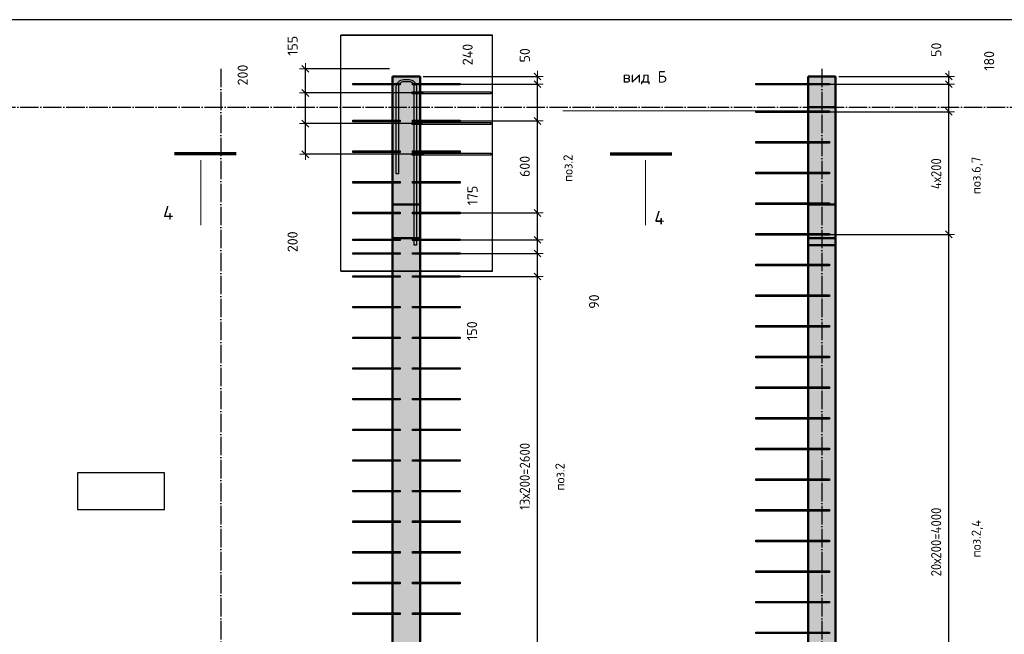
# Model space of a CAD drawing. Header units: millimetres. Extents: x 10987 to 63485, y -5166 to 39219.
# Tile 30 of 43: x 34508 to 40930, y 10461 to 14471. Entities that reach past the tile are written whole.
import ezdxf

# ---------------------------------------------------------------- set-up
doc = ezdxf.new("R2010")
doc.units = ezdxf.units.MM
doc.header["$PDMODE"] = 65
for name, pattern in [('______11', [150, 120, -15, 0, -15]), ('______5', [330, 240, -30, 30, -30]), ('________', [0])]:
    doc.linetypes.add(name, pattern=pattern)
for name, color, linetype, lineweight in [('Standard', 7, 'Continuous', 25), ('Арм.стержн. вертикальными 1', 22, 'Continuous', 35), ('Арм.стержн.горизонт. 2', 202, 'Continuous', 35), ('Обозначение разреза_ общее', 7, 'Continuous', 25), ('Размерная линия_ общее', 7, 'Continuous', 13)]:
    doc.layers.add(name, color=color, linetype=linetype, lineweight=lineweight)
doc.layers.add('Арм.стержн. вертикальными 2', color=7, linetype='Continuous', lineweight=35, true_color=0x006e00)
doc.layers.add('Осевая линия_ общее', color=7, linetype='______5', lineweight=13, true_color=0xa0a0a0)
doc.styles.add('ISOCPEUR', font='ISOCPEUR')
doc.dimstyles.new('DIMSTYLE_3', dxfattribs={"dimtxt": 66, "dimasz": 75, "dimexe": 0, "dimexo": 0, "dimgap": 33, "dimtad": 2, "dimdec": 0, "dimrnd": 5, "dimzin": 12, "dimdsep": 46, "dimtxsty": 'ISOCPEUR', "dimblk1": 'ALL_ML_STRICH', "dimblk2": 'ALL_ML_STRICH', "dimsah": 1, "dimcen": 0, "dimclrd": 7, "dimclre": 256, "dimclrt": 7, "dimadec": 0, "dimazin": 0, "dimtfac": 1, "dimtdec": 0, "dimtix": 1, "dimtmove": 2, "dimatfit": 3, "dimfxl": 0, "dimtvp": 1.2, "dimtzin": 0, "dimlwd": 0, "dimlwe": -3, "dimarcsym": 0})
doc.dimstyles.new('DIMSTYLE_6', dxfattribs={"dimtxt": 66, "dimasz": 75, "dimexe": 0, "dimexo": 0, "dimgap": 33, "dimtad": 2, "dimdec": 0, "dimrnd": 5, "dimzin": 12, "dimdsep": 46, "dimtxsty": 'ISOCPEUR', "dimblk1": 'ALL_ML_STRICH', "dimblk2": 'ALL_ML_STRICH', "dimsah": 1, "dimcen": 0, "dimclrd": 7, "dimclre": 256, "dimclrt": 7, "dimadec": 0, "dimazin": 0, "dimtfac": 1, "dimtdec": 0, "dimtix": 1, "dimtmove": 2, "dimatfit": 3, "dimfxl": 0, "dimtzin": 0, "dimlwd": 0, "dimlwe": -3, "dimarcsym": 0})
doc.dimstyles.new('DIMSTYLE_7', dxfattribs={"dimtxt": 66, "dimasz": 75, "dimexe": 0, "dimexo": 0, "dimgap": 33, "dimtad": 0, "dimdec": 0, "dimrnd": 5, "dimzin": 12, "dimdsep": 46, "dimtxsty": 'ISOCPEUR', "dimblk1": 'ALL_ML_STRICH', "dimblk2": 'ALL_ML_STRICH', "dimsah": 1, "dimcen": 0, "dimclrd": 7, "dimclre": 256, "dimclrt": 7, "dimadec": 0, "dimazin": 0, "dimtfac": 1, "dimtdec": 0, "dimtix": 1, "dimtmove": 2, "dimatfit": 3, "dimfxl": 0, "dimtvp": 1.2, "dimtzin": 0, "dimlwd": 0, "dimlwe": -3, "dimarcsym": 0})

# ---------------------------------------------------------------- blocks, each defined once
blk = doc.blocks.new('ALL_ML_STRICH')
at = {"color": 0, "linetype": 'ByBlock', "lineweight": -2}
for p, q in [((-1, 0), (0.5, 0)), ((-0.3, -0.3), (0.3, 0.3)), ((0, -0.5), (0, 0.5))]:
    blk.add_line(p, q, dxfattribs=at)
blk = doc.blocks.new('*D22')
at = {"layer": 'DEFPOINTS', "color": 7, "linetype": 'Continuous', "lineweight": 13, "transparency": 33554687}
for p in [(37154.6, 13793), (36371.2, 13593), (37163.2, 13593)]:
    blk.add_point(p, dxfattribs=at)
at = {"layer": 'Размерная линия_ общее', "color": 253, "linetype": 'Continuous', "lineweight": -2, "true_color": 0xa0a0a0, "transparency": 33554687}
for p, q in [((37134.6, 13793), (36371.2, 13793)), ((37143.2, 13593), (36371.2, 13593))]:
    blk.add_line(p, q, dxfattribs=at)
at = {"layer": 'Размерная линия_ общее', "color": 7, "linetype": 'Continuous', "lineweight": -2, "transparency": 33554687}
blk.add_line((36371.2, 13593), (36371.2, 13793), dxfattribs=at)
at = {"layer": 'Размерная линия_ общее', "color": 7, "linetype": 'Continuous', "lineweight": 13, "transparency": 33554687, "xscale": 75, "yscale": 75, "zscale": 75}
for p, rotation in [((36371.2, 13793), 90), ((36371.2, 13593), 270)]:
    blk.add_blockref('ALL_ML_STRICH', p, dxfattribs=dict(at, rotation=rotation))
at = {"layer": 'Размерная линия_ общее', "color": 7, "linetype": 'Continuous', "lineweight": 13, "transparency": 33554687, "insert": (36288, 13021.7), "char_height": 66, "width": 198, "attachment_point": 5, "rotation": 90, "style": 'ISOCPEUR'}
blk.add_mtext('\\A1;{200}', dxfattribs=at)
blk = doc.blocks.new('*D23')
at = {"layer": 'DEFPOINTS', "color": 7, "linetype": 'Continuous', "lineweight": 13, "transparency": 33554687}
for p in [(37161.5, 13993), (36371.2, 13793), (37154.6, 13793)]:
    blk.add_point(p, dxfattribs=at)
at = {"layer": 'Размерная линия_ общее', "color": 253, "linetype": 'Continuous', "lineweight": -2, "true_color": 0xa0a0a0, "transparency": 33554687}
for p, q in [((37141.5, 13993), (36371.2, 13993)), ((37134.6, 13793), (36371.2, 13793))]:
    blk.add_line(p, q, dxfattribs=at)
at = {"layer": 'Размерная линия_ общее', "color": 7, "linetype": 'Continuous', "lineweight": -2, "transparency": 33554687}
blk.add_line((36371.2, 13793), (36371.2, 13993), dxfattribs=at)
at = {"layer": 'Размерная линия_ общее', "color": 7, "linetype": 'Continuous', "lineweight": 13, "transparency": 33554687, "xscale": 75, "yscale": 75, "zscale": 75}
for p, rotation in [((36371.2, 13993), 90), ((36371.2, 13793), 270)]:
    blk.add_blockref('ALL_ML_STRICH', p, dxfattribs=dict(at, rotation=rotation))
at = {"layer": 'Размерная линия_ общее', "color": 7, "linetype": 'Continuous', "lineweight": 13, "transparency": 33554687, "insert": (35962.7, 14109.7), "char_height": 66, "width": 198, "attachment_point": 5, "rotation": 90, "style": 'ISOCPEUR'}
blk.add_mtext('\\A1;{200}', dxfattribs=at)
blk = doc.blocks.new('*D24')
at = {"layer": 'DEFPOINTS', "color": 7, "linetype": 'Continuous', "lineweight": 13, "transparency": 33554687}
for p in [(36940, 14150), (36371.2, 13993), (37161.5, 13993)]:
    blk.add_point(p, dxfattribs=at)
at = {"layer": 'Размерная линия_ общее', "color": 253, "linetype": 'Continuous', "lineweight": -2, "true_color": 0xa0a0a0, "transparency": 33554687}
for p, q in [((36920, 14150), (36371.2, 14150)), ((37141.5, 13993), (36371.2, 13993))]:
    blk.add_line(p, q, dxfattribs=at)
at = {"layer": 'Размерная линия_ общее', "color": 7, "linetype": 'Continuous', "lineweight": -2, "transparency": 33554687}
blk.add_line((36371.2, 13993), (36371.2, 14150), dxfattribs=at)
at = {"layer": 'Размерная линия_ общее', "color": 7, "linetype": 'Continuous', "lineweight": 13, "transparency": 33554687, "xscale": 75, "yscale": 75, "zscale": 75}
for p, rotation in [((36371.2, 14150), 90), ((36371.2, 13993), 270)]:
    blk.add_blockref('ALL_ML_STRICH', p, dxfattribs=dict(at, rotation=rotation))
at = {"layer": 'Размерная линия_ общее', "color": 7, "linetype": 'Continuous', "lineweight": 13, "transparency": 33554687, "insert": (36288.1, 14300.8), "char_height": 66, "width": 198, "attachment_point": 5, "rotation": 90, "style": 'ISOCPEUR'}
blk.add_mtext('\\A1;{155}', dxfattribs=at)
blk = doc.blocks.new('*D194')
at = {"layer": 'DEFPOINTS', "color": 7, "linetype": 'Continuous', "lineweight": 13, "transparency": 33554687}
for p in [(39765.2, 13070), (39785, 9070), (40568.5, 9070)]:
    blk.add_point(p, dxfattribs=at)
at = {"layer": 'Размерная линия_ общее', "color": 253, "linetype": 'Continuous', "lineweight": -2, "true_color": 0xa0a0a0, "transparency": 33554687}
for p, q in [((39785.2, 13070), (40568.5, 13070)), ((39805, 9070), (40568.5, 9070))]:
    blk.add_line(p, q, dxfattribs=at)
at = {"layer": 'Размерная линия_ общее', "color": 7, "linetype": 'Continuous', "lineweight": -2, "transparency": 33554687}
blk.add_line((40568.5, 9070), (40568.5, 13070), dxfattribs=at)
at = {"layer": 'Размерная линия_ общее', "color": 7, "linetype": 'Continuous', "lineweight": 13, "transparency": 33554687, "xscale": 75, "yscale": 75, "zscale": 75}
for p, rotation in [((40568.5, 13070), 90), ((40568.5, 9070), 270)]:
    blk.add_blockref('ALL_ML_STRICH', p, dxfattribs=dict(at, rotation=rotation))
at = {"layer": 'Размерная линия_ общее', "color": 7, "linetype": 'Continuous', "lineweight": 13, "transparency": 33554687, "insert": (40452.5, 10839), "char_height": 66, "width": 3.3, "attachment_point": 1, "rotation": 90, "line_spacing_factor": 0.60241, "style": 'ISOCPEUR'}
blk.add_mtext('\\W0.91;20х200=4000', dxfattribs=at)
blk = doc.blocks.new('*D195')
at = {"layer": 'DEFPOINTS', "color": 7, "linetype": 'Continuous', "lineweight": 13, "transparency": 33554687}
for p in [(39760.3, 13870), (39765.2, 13070), (40568.5, 13070)]:
    blk.add_point(p, dxfattribs=at)
at = {"layer": 'Размерная линия_ общее', "color": 253, "linetype": 'Continuous', "lineweight": -2, "true_color": 0xa0a0a0, "transparency": 33554687}
for p, q in [((39780.3, 13870), (40568.5, 13870)), ((39785.2, 13070), (40568.5, 13070))]:
    blk.add_line(p, q, dxfattribs=at)
at = {"layer": 'Размерная линия_ общее', "color": 7, "linetype": 'Continuous', "lineweight": -2, "transparency": 33554687}
blk.add_line((40568.5, 13070), (40568.5, 13870), dxfattribs=at)
at = {"layer": 'Размерная линия_ общее', "color": 7, "linetype": 'Continuous', "lineweight": 13, "transparency": 33554687, "xscale": 75, "yscale": 75, "zscale": 75}
for p, rotation in [((40568.5, 13870), 90), ((40568.5, 13070), 270)]:
    blk.add_blockref('ALL_ML_STRICH', p, dxfattribs=dict(at, rotation=rotation))
at = {"layer": 'Размерная линия_ общее', "color": 7, "linetype": 'Continuous', "lineweight": 13, "transparency": 33554687, "insert": (40452.5, 13365), "char_height": 66, "width": 3.3, "attachment_point": 1, "rotation": 90, "line_spacing_factor": 0.60241, "style": 'ISOCPEUR'}
blk.add_mtext('\\W0.91;4х200', dxfattribs=at)
blk = doc.blocks.new('*D196')
at = {"layer": 'DEFPOINTS', "color": 7, "linetype": 'Continuous', "lineweight": 13, "transparency": 33554687}
for p in [(39740, 14050), (39760.3, 13870), (40568.5, 13870)]:
    blk.add_point(p, dxfattribs=at)
at = {"layer": 'Размерная линия_ общее', "color": 253, "linetype": 'Continuous', "lineweight": -2, "true_color": 0xa0a0a0, "transparency": 33554687}
for p, q in [((39760, 14050), (40568.5, 14050)), ((39780.3, 13870), (40568.5, 13870))]:
    blk.add_line(p, q, dxfattribs=at)
at = {"layer": 'Размерная линия_ общее', "color": 7, "linetype": 'Continuous', "lineweight": -2, "transparency": 33554687}
blk.add_line((40568.5, 13870), (40568.5, 14050), dxfattribs=at)
at = {"layer": 'Размерная линия_ общее', "color": 7, "linetype": 'Continuous', "lineweight": 13, "transparency": 33554687, "xscale": 75, "yscale": 75, "zscale": 75}
for p, rotation in [((40568.5, 14050), 90), ((40568.5, 13870), 270)]:
    blk.add_blockref('ALL_ML_STRICH', p, dxfattribs=dict(at, rotation=rotation))
at = {"layer": 'Размерная линия_ общее', "color": 7, "linetype": 'Continuous', "lineweight": 13, "transparency": 33554687, "insert": (40831.2, 14202.6), "char_height": 66, "width": 198, "attachment_point": 5, "rotation": 90, "style": 'ISOCPEUR'}
blk.add_mtext('\\A1;{180}', dxfattribs=at)
blk = doc.blocks.new('*D197')
at = {"layer": 'DEFPOINTS', "color": 7, "linetype": 'Continuous', "lineweight": 13, "transparency": 33554687}
for p in [(39830, 14100), (39740, 14050), (40568.5, 14050)]:
    blk.add_point(p, dxfattribs=at)
at = {"layer": 'Размерная линия_ общее', "color": 253, "linetype": 'Continuous', "lineweight": -2, "true_color": 0xa0a0a0, "transparency": 33554687}
for p, q in [((39850, 14100), (40568.5, 14100)), ((39760, 14050), (40568.5, 14050))]:
    blk.add_line(p, q, dxfattribs=at)
at = {"layer": 'Размерная линия_ общее', "color": 7, "linetype": 'Continuous', "lineweight": -2, "transparency": 33554687}
blk.add_line((40568.5, 14050), (40568.5, 14100), dxfattribs=at)
at = {"layer": 'Размерная линия_ общее', "color": 7, "linetype": 'Continuous', "lineweight": 13, "transparency": 33554687, "xscale": 75, "yscale": 75, "zscale": 75}
for p, rotation in [((40568.5, 14100), 90), ((40568.5, 14050), 270)]:
    blk.add_blockref('ALL_ML_STRICH', p, dxfattribs=dict(at, rotation=rotation))
at = {"layer": 'Размерная линия_ общее', "color": 7, "linetype": 'Continuous', "lineweight": 13, "transparency": 33554687, "insert": (40486.1, 14274.5), "char_height": 66, "width": 132, "attachment_point": 5, "rotation": 90, "style": 'ISOCPEUR'}
blk.add_mtext('\\A1;{50}', dxfattribs=at)
blk = doc.blocks.new('*D206')
at = {"layer": 'DEFPOINTS', "color": 7, "linetype": 'Continuous', "lineweight": 13, "transparency": 33554687}
for p in [(37075, 12795), (37075, 10194.5), (37885.5, 10194.5)]:
    blk.add_point(p, dxfattribs=at)
at = {"layer": 'Размерная линия_ общее', "color": 253, "linetype": 'Continuous', "lineweight": -2, "true_color": 0xa0a0a0, "transparency": 33554687}
for p, q in [((37095, 12795), (37885.5, 12795)), ((37095, 10194.5), (37885.5, 10194.5))]:
    blk.add_line(p, q, dxfattribs=at)
at = {"layer": 'Размерная линия_ общее', "color": 7, "linetype": 'Continuous', "lineweight": -2, "transparency": 33554687}
blk.add_line((37885.5, 10194.5), (37885.5, 12795), dxfattribs=at)
at = {"layer": 'Размерная линия_ общее', "color": 7, "linetype": 'Continuous', "lineweight": 13, "transparency": 33554687, "xscale": 75, "yscale": 75, "zscale": 75}
for p, rotation in [((37885.5, 12795), 90), ((37885.5, 10194.5), 270)]:
    blk.add_blockref('ALL_ML_STRICH', p, dxfattribs=dict(at, rotation=rotation))
at = {"layer": 'Размерная линия_ общее', "color": 7, "linetype": 'Continuous', "lineweight": 13, "transparency": 33554687, "insert": (37769.5, 11272.8), "char_height": 66, "width": 3.3, "attachment_point": 1, "rotation": 90, "line_spacing_factor": 0.60241, "style": 'ISOCPEUR'}
blk.add_mtext('\\W0.91;13х200=2600', dxfattribs=at)
blk = doc.blocks.new('*D207')
at = {"layer": 'DEFPOINTS', "color": 7, "linetype": 'Continuous', "lineweight": 13, "transparency": 33554687}
for p in [(37075, 12945), (37075, 12795), (37885.5, 12795)]:
    blk.add_point(p, dxfattribs=at)
at = {"layer": 'Размерная линия_ общее', "color": 253, "linetype": 'Continuous', "lineweight": -2, "true_color": 0xa0a0a0, "transparency": 33554687}
for p, q in [((37095, 12945), (37885.5, 12945)), ((37095, 12795), (37885.5, 12795))]:
    blk.add_line(p, q, dxfattribs=at)
at = {"layer": 'Размерная линия_ общее', "color": 7, "linetype": 'Continuous', "lineweight": -2, "transparency": 33554687}
blk.add_line((37885.5, 12795), (37885.5, 12945), dxfattribs=at)
at = {"layer": 'Размерная линия_ общее', "color": 7, "linetype": 'Continuous', "lineweight": 13, "transparency": 33554687, "xscale": 75, "yscale": 75, "zscale": 75}
for p, rotation in [((37885.5, 12945), 90), ((37885.5, 12795), 270)]:
    blk.add_blockref('ALL_ML_STRICH', p, dxfattribs=dict(at, rotation=rotation))
at = {"layer": 'Размерная линия_ общее', "color": 7, "linetype": 'Continuous', "lineweight": 13, "transparency": 33554687, "insert": (37458.4, 12439.7), "char_height": 66, "width": 198, "attachment_point": 5, "rotation": 90, "style": 'ISOCPEUR'}
blk.add_mtext('\\A1;{150}', dxfattribs=at)
blk = doc.blocks.new('*D208')
at = {"layer": 'DEFPOINTS', "color": 7, "linetype": 'Continuous', "lineweight": 13, "transparency": 33554687}
for p in [(37075, 13034.5), (37075, 12945), (37885.5, 12945)]:
    blk.add_point(p, dxfattribs=at)
at = {"layer": 'Размерная линия_ общее', "color": 253, "linetype": 'Continuous', "lineweight": -2, "true_color": 0xa0a0a0, "transparency": 33554687}
for p, q in [((37095, 13034.5), (37885.5, 13034.5)), ((37095, 12945), (37885.5, 12945))]:
    blk.add_line(p, q, dxfattribs=at)
at = {"layer": 'Размерная линия_ общее', "color": 7, "linetype": 'Continuous', "lineweight": -2, "transparency": 33554687}
blk.add_line((37885.5, 12945), (37885.5, 13034.5), dxfattribs=at)
at = {"layer": 'Размерная линия_ общее', "color": 7, "linetype": 'Continuous', "lineweight": 13, "transparency": 33554687, "xscale": 75, "yscale": 75, "zscale": 75}
for p, rotation in [((37885.5, 13034.5), 90), ((37885.5, 12945), 270)]:
    blk.add_blockref('ALL_ML_STRICH', p, dxfattribs=dict(at, rotation=rotation))
at = {"layer": 'Размерная линия_ общее', "color": 7, "linetype": 'Continuous', "lineweight": 13, "transparency": 33554687, "insert": (38254.3, 12631.5), "char_height": 66, "width": 132, "attachment_point": 5, "rotation": 90, "style": 'ISOCPEUR'}
blk.add_mtext('\\A1;{90}', dxfattribs=at)
blk = doc.blocks.new('*D209')
at = {"layer": 'DEFPOINTS', "color": 7, "linetype": 'Continuous', "lineweight": 13, "transparency": 33554687}
for p in [(37075, 13210), (37075, 13034.5), (37885.5, 13034.5)]:
    blk.add_point(p, dxfattribs=at)
at = {"layer": 'Размерная линия_ общее', "color": 253, "linetype": 'Continuous', "lineweight": -2, "true_color": 0xa0a0a0, "transparency": 33554687}
for p, q in [((37095, 13210), (37885.5, 13210)), ((37095, 13034.5), (37885.5, 13034.5))]:
    blk.add_line(p, q, dxfattribs=at)
at = {"layer": 'Размерная линия_ общее', "color": 7, "linetype": 'Continuous', "lineweight": -2, "transparency": 33554687}
blk.add_line((37885.5, 13034.5), (37885.5, 13210), dxfattribs=at)
at = {"layer": 'Размерная линия_ общее', "color": 7, "linetype": 'Continuous', "lineweight": 13, "transparency": 33554687, "xscale": 75, "yscale": 75, "zscale": 75}
for p, rotation in [((37885.5, 13210), 90), ((37885.5, 13034.5), 270)]:
    blk.add_blockref('ALL_ML_STRICH', p, dxfattribs=dict(at, rotation=rotation))
at = {"layer": 'Размерная линия_ общее', "color": 7, "linetype": 'Continuous', "lineweight": 13, "transparency": 33554687, "insert": (37461.7, 13323.5), "char_height": 66, "width": 198, "attachment_point": 5, "rotation": 90, "style": 'ISOCPEUR'}
blk.add_mtext('\\A1;{175}', dxfattribs=at)
blk = doc.blocks.new('*D210')
at = {"layer": 'DEFPOINTS', "color": 7, "linetype": 'Continuous', "lineweight": 13, "transparency": 33554687}
for p in [(37360, 13810), (37075, 13210), (37885.5, 13210)]:
    blk.add_point(p, dxfattribs=at)
at = {"layer": 'Размерная линия_ общее', "color": 253, "linetype": 'Continuous', "lineweight": -2, "true_color": 0xa0a0a0, "transparency": 33554687}
for p, q in [((37380, 13810), (37885.5, 13810)), ((37095, 13210), (37885.5, 13210))]:
    blk.add_line(p, q, dxfattribs=at)
at = {"layer": 'Размерная линия_ общее', "color": 7, "linetype": 'Continuous', "lineweight": -2, "transparency": 33554687}
blk.add_line((37885.5, 13210), (37885.5, 13810), dxfattribs=at)
at = {"layer": 'Размерная линия_ общее', "color": 7, "linetype": 'Continuous', "lineweight": 13, "transparency": 33554687, "xscale": 75, "yscale": 75, "zscale": 75}
for p, rotation in [((37885.5, 13810), 90), ((37885.5, 13210), 270)]:
    blk.add_blockref('ALL_ML_STRICH', p, dxfattribs=dict(at, rotation=rotation))
at = {"layer": 'Размерная линия_ общее', "color": 7, "linetype": 'Continuous', "lineweight": 13, "transparency": 33554687, "insert": (37802.5, 13513.3), "char_height": 66, "width": 198, "attachment_point": 5, "rotation": 90, "style": 'ISOCPEUR'}
blk.add_mtext('\\A1;{600}', dxfattribs=at)
blk = doc.blocks.new('*D211')
at = {"layer": 'DEFPOINTS', "color": 7, "linetype": 'Continuous', "lineweight": 13, "transparency": 33554687}
for p in [(37337.6, 14050), (37360, 13810), (37885.5, 13810)]:
    blk.add_point(p, dxfattribs=at)
at = {"layer": 'Размерная линия_ общее', "color": 253, "linetype": 'Continuous', "lineweight": -2, "true_color": 0xa0a0a0, "transparency": 33554687}
for p, q in [((37357.6, 14050), (37885.5, 14050)), ((37380, 13810), (37885.5, 13810))]:
    blk.add_line(p, q, dxfattribs=at)
at = {"layer": 'Размерная линия_ общее', "color": 7, "linetype": 'Continuous', "lineweight": -2, "transparency": 33554687}
blk.add_line((37885.5, 13810), (37885.5, 14050), dxfattribs=at)
at = {"layer": 'Размерная линия_ общее', "color": 7, "linetype": 'Continuous', "lineweight": 13, "transparency": 33554687, "xscale": 75, "yscale": 75, "zscale": 75}
for p, rotation in [((37885.5, 14050), 90), ((37885.5, 13810), 270)]:
    blk.add_blockref('ALL_ML_STRICH', p, dxfattribs=dict(at, rotation=rotation))
at = {"layer": 'Размерная линия_ общее', "color": 7, "linetype": 'Continuous', "lineweight": 13, "transparency": 33554687, "insert": (37429.3, 14243.4), "char_height": 66, "width": 198, "attachment_point": 5, "rotation": 90, "style": 'ISOCPEUR'}
blk.add_mtext('\\A1;{240}', dxfattribs=at)
blk = doc.blocks.new('*D212')
at = {"layer": 'DEFPOINTS', "color": 7, "linetype": 'Continuous', "lineweight": 13, "transparency": 33554687}
for p in [(37120, 14100), (37337.6, 14050), (37885.5, 14050)]:
    blk.add_point(p, dxfattribs=at)
at = {"layer": 'Размерная линия_ общее', "color": 253, "linetype": 'Continuous', "lineweight": -2, "true_color": 0xa0a0a0, "transparency": 33554687}
for p, q in [((37140, 14100), (37885.5, 14100)), ((37357.6, 14050), (37885.5, 14050))]:
    blk.add_line(p, q, dxfattribs=at)
at = {"layer": 'Размерная линия_ общее', "color": 7, "linetype": 'Continuous', "lineweight": -2, "transparency": 33554687}
blk.add_line((37885.5, 14050), (37885.5, 14100), dxfattribs=at)
at = {"layer": 'Размерная линия_ общее', "color": 7, "linetype": 'Continuous', "lineweight": 13, "transparency": 33554687, "xscale": 75, "yscale": 75, "zscale": 75}
for p, rotation in [((37885.5, 14100), 90), ((37885.5, 14050), 270)]:
    blk.add_blockref('ALL_ML_STRICH', p, dxfattribs=dict(at, rotation=rotation))
at = {"layer": 'Размерная линия_ общее', "color": 7, "linetype": 'Continuous', "lineweight": 13, "transparency": 33554687, "insert": (37802.8, 14238.4), "char_height": 66, "width": 132, "attachment_point": 5, "rotation": 90, "style": 'ISOCPEUR'}
blk.add_mtext('\\A1;{50}', dxfattribs=at)

msp = doc.modelspace()

# ---------------------------------------------------------------- hatches: boundary and pattern name
at = {"linetype": 'Continuous', "lineweight": 13, "transparency": 33554687}
msp.add_hatch(color=7, dxfattribs=at).paths.add_polyline_path([(39830, 14100), (39650, 14100), (39650, 8320), (39830, 8320)])
at = {"layer": 'Standard', "linetype": 'Continuous', "lineweight": 13, "transparency": 33554687}
msp.add_hatch(color=7, dxfattribs=at).paths.add_polyline_path([(36940, 8500), (37120, 8500), (37120, 14100), (36940, 14100)])

# ---------------------------------------------------------------- linework, layer by layer
at = {"color": 7, "linetype": 'Continuous', "lineweight": 50, "transparency": 33554687}
for p, q in [((39650, 9000), (39650, 14100)), ((39650, 14100), (39830, 14100)), ((39830, 14100), (39830, 8320))]:
    msp.add_line(p, q, dxfattribs=at)
at = {"color": 7, "linetype": '________', "lineweight": 50, "transparency": 33554687}
for p, q in [((39830, 13900), (39650, 13900)), ((39830, 13265), (39650, 13265)), ((39650, 13045), (39830, 13045)), ((39650, 13000), (39830, 13000))]:
    msp.add_line(p, q, dxfattribs=at)
at = {"color": 52, "linetype": 'Continuous', "lineweight": -3, "transparency": 33554687}
for p, q in [((34886.2, 11514.7), (34886.2, 11274.2)), ((35451.9, 11514.7), (34886.2, 11514.7)), ((34886.2, 11514.7), (34886.2, 11274.2)), ((35451.9, 11514.7), (34886.2, 11514.7)), ((35451.9, 11274.2), (35451.9, 11514.7)), ((35451.9, 11274.2), (35451.9, 11514.7)), ((34886.2, 11274.2), (35451.9, 11274.2)), ((34886.2, 11274.2), (35451.9, 11274.2))]:
    msp.add_line(p, q, dxfattribs=at)
at = {"layer": 'Standard', "color": 52, "linetype": 'Continuous', "lineweight": -3, "transparency": 33554687}
for p, q in [((36602.5, 12830.8), (36602.5, 14370.8)), ((36602.5, 12830.8), (36602.5, 14370.8)), ((36602.5, 14370.8), (37592.1, 14370.8)), ((37592.1, 14370.8), (36602.5, 14370.8)), ((37592.1, 12830.8), (37592.1, 14370.8)), ((37592.1, 12830.8), (37592.1, 14370.8)), ((36602.5, 12830.8), (37592.1, 12830.8)), ((37592.1, 12830.8), (36602.5, 12830.8))]:
    msp.add_line(p, q, dxfattribs=at)
at = {"layer": 'Standard', "color": 7, "linetype": 'Continuous', "lineweight": 50, "transparency": 33554687}
for p, q in [((36940, 8500), (36940, 14100)), ((36940, 14100), (37120, 14100)), ((37120, 14100), (37120, 9000))]:
    msp.add_line(p, q, dxfattribs=at)
at = {"layer": 'Standard', "color": 7, "linetype": '________', "lineweight": 50, "transparency": 33554687}
for p, q in [((37120, 13265), (36940, 13265)), ((36940, 13045), (37120, 13045))]:
    msp.add_line(p, q, dxfattribs=at)
at = {"layer": 'Standard', "color": 7, "linetype": 'Continuous', "lineweight": 25, "transparency": 33554687}
msp.add_lwpolyline([(31404.7, 7916.3), (60970, 7916.3), (60970, 14470.8), (31404.7, 14470.8), (31404.7, 7916.3)], dxfattribs=at)
at = {"layer": 'Арм.стержн. вертикальными 1', "color": 4, "linetype": 'Continuous', "lineweight": 25, "transparency": 33554687}
for points in [[(36990, 14045), (36680, 14045), (36680, 14055), (36990, 14055), (36990, 14045)], [(37070, 14055), (37380, 14055), (37380, 14045), (37070, 14045), (37070, 14055)], [(39700, 14045), (39310, 14045), (39310, 14055), (39700, 14055), (39700, 14045)], [(39790, 14045), (39480, 14045), (39480, 14055), (39790, 14055), (39790, 14045)], [(39700, 13865), (39310, 13865), (39310, 13875), (39700, 13875), (39700, 13865)], [(39790, 13865), (39480, 13865), (39480, 13875), (39790, 13875), (39790, 13865)], [(36990, 13805), (36680, 13805), (36680, 13815), (36990, 13815), (36990, 13805)], [(37070, 13815), (37380, 13815), (37380, 13805), (37070, 13805), (37070, 13815)], [(36990, 13605), (36680, 13605), (36680, 13615), (36990, 13615), (36990, 13605)], [(37070, 13615), (37380, 13615), (37380, 13605), (37070, 13605), (37070, 13615)], [(39700, 13665), (39310, 13665), (39310, 13675), (39700, 13675), (39700, 13665)], [(39790, 13665), (39480, 13665), (39480, 13675), (39790, 13675), (39790, 13665)], [(39700, 13465), (39310, 13465), (39310, 13475), (39700, 13475), (39700, 13465)], [(39790, 13465), (39480, 13465), (39480, 13475), (39790, 13475), (39790, 13465)], [(36990, 13405), (36680, 13405), (36680, 13415), (36990, 13415), (36990, 13405)], [(37070, 13415), (37380, 13415), (37380, 13405), (37070, 13405), (37070, 13415)], [(39700, 13265), (39310, 13265), (39310, 13275), (39700, 13275), (39700, 13265)], [(39790, 13265), (39480, 13265), (39480, 13275), (39790, 13275), (39790, 13265)], [(36990, 13205), (36680, 13205), (36680, 13215), (36990, 13215), (36990, 13205)], [(37070, 13215), (37380, 13215), (37380, 13205), (37070, 13205), (37070, 13215)], [(36990, 13029.5), (36680, 13029.5), (36680, 13039.5), (36990, 13039.5), (36990, 13029.5)], [(37070, 13039.5), (37380, 13039.5), (37380, 13029.5), (37070, 13029.5), (37070, 13039.5)], [(39700, 13065), (39310, 13065), (39310, 13075), (39700, 13075), (39700, 13065)], [(39790, 13065), (39480, 13065), (39480, 13075), (39790, 13075), (39790, 13065)], [(36990, 12940), (36680, 12940), (36680, 12950), (36990, 12950), (36990, 12940)], [(37070, 12950), (37380, 12950), (37380, 12940), (37070, 12940), (37070, 12950)], [(39700, 12865), (39310, 12865), (39310, 12875), (39700, 12875), (39700, 12865)], [(39790, 12865), (39480, 12865), (39480, 12875), (39790, 12875), (39790, 12865)], [(36990, 12790), (36680, 12790), (36680, 12800), (36990, 12800), (36990, 12790)], [(37070, 12800), (37380, 12800), (37380, 12790), (37070, 12790), (37070, 12800)], [(39700, 12665), (39310, 12665), (39310, 12675), (39700, 12675), (39700, 12665)], [(39790, 12665), (39480, 12665), (39480, 12675), (39790, 12675), (39790, 12665)], [(36990, 12590), (36680, 12590), (36680, 12600), (36990, 12600), (36990, 12590)], [(37070, 12600), (37380, 12600), (37380, 12590), (37070, 12590), (37070, 12600)], [(39700, 12465), (39310, 12465), (39310, 12475), (39700, 12475), (39700, 12465)], [(39790, 12465), (39480, 12465), (39480, 12475), (39790, 12475), (39790, 12465)], [(36990, 12390), (36680, 12390), (36680, 12400), (36990, 12400), (36990, 12390)], [(37070, 12400), (37380, 12400), (37380, 12390), (37070, 12390), (37070, 12400)], [(39700, 12265), (39310, 12265), (39310, 12275), (39700, 12275), (39700, 12265)], [(39790, 12265), (39480, 12265), (39480, 12275), (39790, 12275), (39790, 12265)], [(36990, 12190), (36680, 12190), (36680, 12200), (36990, 12200), (36990, 12190)], [(37070, 12200), (37380, 12200), (37380, 12190), (37070, 12190), (37070, 12200)], [(39700, 12065), (39310, 12065), (39310, 12075), (39700, 12075), (39700, 12065)], [(39790, 12065), (39480, 12065), (39480, 12075), (39790, 12075), (39790, 12065)], [(36990, 11990), (36680, 11990), (36680, 12000), (36990, 12000), (36990, 11990)], [(37070, 12000), (37380, 12000), (37380, 11990), (37070, 11990), (37070, 12000)], [(39700, 11865), (39310, 11865), (39310, 11875), (39700, 11875), (39700, 11865)], [(39790, 11865), (39480, 11865), (39480, 11875), (39790, 11875), (39790, 11865)], [(36990, 11790), (36680, 11790), (36680, 11800), (36990, 11800), (36990, 11790)], [(37070, 11800), (37380, 11800), (37380, 11790), (37070, 11790), (37070, 11800)], [(39700, 11665), (39310, 11665), (39310, 11675), (39700, 11675), (39700, 11665)], [(39790, 11665), (39480, 11665), (39480, 11675), (39790, 11675), (39790, 11665)], [(36990, 11590), (36680, 11590), (36680, 11600), (36990, 11600), (36990, 11590)], [(37070, 11600), (37380, 11600), (37380, 11590), (37070, 11590), (37070, 11600)], [(39700, 11465), (39310, 11465), (39310, 11475), (39700, 11475), (39700, 11465)], [(39790, 11465), (39480, 11465), (39480, 11475), (39790, 11475), (39790, 11465)], [(36990, 11390), (36680, 11390), (36680, 11400), (36990, 11400), (36990, 11390)], [(37070, 11400), (37380, 11400), (37380, 11390), (37070, 11390), (37070, 11400)], [(39700, 11265), (39310, 11265), (39310, 11275), (39700, 11275), (39700, 11265)], [(39790, 11265), (39480, 11265), (39480, 11275), (39790, 11275), (39790, 11265)], [(36990, 11190), (36680, 11190), (36680, 11200), (36990, 11200), (36990, 11190)], [(37070, 11200), (37380, 11200), (37380, 11190), (37070, 11190), (37070, 11200)], [(39700, 11065), (39310, 11065), (39310, 11075), (39700, 11075), (39700, 11065)], [(39790, 11065), (39480, 11065), (39480, 11075), (39790, 11075), (39790, 11065)], [(36990, 10990), (36680, 10990), (36680, 11000), (36990, 11000), (36990, 10990)], [(37070, 11000), (37380, 11000), (37380, 10990), (37070, 10990), (37070, 11000)], [(39700, 10865), (39310, 10865), (39310, 10875), (39700, 10875), (39700, 10865)], [(39790, 10865), (39480, 10865), (39480, 10875), (39790, 10875), (39790, 10865)], [(36990, 10790), (36680, 10790), (36680, 10800), (36990, 10800), (36990, 10790)], [(37070, 10800), (37380, 10800), (37380, 10790), (37070, 10790), (37070, 10800)], [(39700, 10665), (39310, 10665), (39310, 10675), (39700, 10675), (39700, 10665)], [(39790, 10665), (39480, 10665), (39480, 10675), (39790, 10675), (39790, 10665)], [(36990, 10590), (36680, 10590), (36680, 10600), (36990, 10600), (36990, 10590)], [(37070, 10600), (37380, 10600), (37380, 10590), (37070, 10590), (37070, 10600)], [(39700, 10465), (39310, 10465), (39310, 10475), (39700, 10475), (39700, 10465)], [(39790, 10465), (39480, 10465), (39480, 10475), (39790, 10475), (39790, 10465)]]:
    msp.add_lwpolyline(points, dxfattribs=at)
at = {"layer": 'Арм.стержн. вертикальными 2', "color": 7, "linetype": 'Continuous', "lineweight": 25, "transparency": 33554687}
for points in [[(37581.5, 13986), (37068.5, 13986), (37068.5, 14000), (37581.5, 14000), (37581.5, 13986)], [(37581.5, 13786), (37068.5, 13786), (37068.5, 13800), (37581.5, 13800), (37581.5, 13786)], [(37581.5, 13586), (37068.5, 13586), (37068.5, 13600), (37581.5, 13600), (37581.5, 13586)]]:
    msp.add_lwpolyline(points, dxfattribs=at)
at = {"layer": 'Арм.стержн.горизонт. 2', "color": 7, "linetype": 'Continuous', "lineweight": 25, "transparency": 33554687}
msp.add_lwpolyline([(36964, 13464), (36964, 14033.3), (36965.2, 14041.8), (36968.1, 14050.7), (36972.7, 14058.9), (36978.3, 14065.7), (36985.1, 14071.3), (36993.3, 14075.9), (37002.1, 14078.8), (37010.7, 14080), (37049.3, 14080), (37057.9, 14078.8), (37066.7, 14075.9), (37074.9, 14071.3), (37081.7, 14065.7), (37087.3, 14058.9), (37091.9, 14050.7), (37094.8, 14041.8), (37096, 14033.3), (37096, 13000), (37082, 13000), (37082, 14032.3), (37081.1, 14038.7), (37079, 14045.1), (37075.7, 14050.9), (37071.7, 14055.7), (37067, 14059.7), (37061.1, 14063), (37054.7, 14065.1), (37048.3, 14066), (37011.7, 14066), (37005.3, 14065.1), (36998.9, 14063), (36993, 14059.7), (36988.3, 14055.7), (36984.3, 14050.9), (36981, 14045.1), (36978.9, 14038.7), (36978, 14032.3), (36978, 13464), (36964, 13464)], dxfattribs=at)
msp.add_lwpolyline([(36964, 13464), (36964, 14033.3), (36965.2, 14041.8), (36968.1, 14050.7), (36972.7, 14058.9), (36978.3, 14065.7), (36985.1, 14071.3), (36993.3, 14075.9), (37002.1, 14078.8), (37010.7, 14080), (37049.3, 14080), (37057.9, 14078.8), (37066.7, 14075.9), (37074.9, 14071.3), (37081.7, 14065.7), (37087.3, 14058.9), (37091.9, 14050.7), (37094.8, 14041.8), (37096, 14033.3), (37096, 13000), (37082, 13000), (37082, 14032.3), (37081.1, 14038.7), (37079, 14045.1), (37075.7, 14050.9), (37071.7, 14055.7), (37067, 14059.7), (37061.1, 14063), (37054.7, 14065.1), (37048.3, 14066), (37011.7, 14066), (37005.3, 14065.1), (36998.9, 14063), (36993, 14059.7), (36988.3, 14055.7), (36984.3, 14050.9), (36981, 14045.1), (36978.9, 14038.7), (36978, 14032.3), (36978, 13464), (36964, 13464)], dxfattribs=at)
msp.add_lwpolyline([(36964, 13464), (36964, 14033.3), (36965.2, 14041.8), (36968.1, 14050.7), (36972.7, 14058.9), (36978.3, 14065.7), (36985.1, 14071.3), (36993.3, 14075.9), (37002.1, 14078.8), (37010.7, 14080), (37049.3, 14080), (37057.9, 14078.8), (37066.7, 14075.9), (37074.9, 14071.3), (37081.7, 14065.7), (37087.3, 14058.9), (37091.9, 14050.7), (37094.8, 14041.8), (37096, 14033.3), (37096, 13000), (37082, 13000), (37082, 14032.3), (37081.1, 14038.7), (37079, 14045.1), (37075.7, 14050.9), (37071.7, 14055.7), (37067, 14059.7), (37061.1, 14063), (37054.7, 14065.1), (37048.3, 14066), (37011.7, 14066), (37005.3, 14065.1), (36998.9, 14063), (36993, 14059.7), (36988.3, 14055.7), (36984.3, 14050.9), (36981, 14045.1), (36978.9, 14038.7), (36978, 14032.3), (36978, 13464), (36964, 13464)], dxfattribs=at)
msp.add_lwpolyline([(36964, 13464), (36964, 14033.3), (36965.2, 14041.8), (36968.1, 14050.7), (36972.7, 14058.9), (36978.3, 14065.7), (36985.1, 14071.3), (36993.3, 14075.9), (37002.1, 14078.8), (37010.7, 14080), (37049.3, 14080), (37057.9, 14078.8), (37066.7, 14075.9), (37074.9, 14071.3), (37081.7, 14065.7), (37087.3, 14058.9), (37091.9, 14050.7), (37094.8, 14041.8), (37096, 14033.3), (37096, 13000), (37082, 13000), (37082, 14032.3), (37081.1, 14038.7), (37079, 14045.1), (37075.7, 14050.9), (37071.7, 14055.7), (37067, 14059.7), (37061.1, 14063), (37054.7, 14065.1), (37048.3, 14066), (37011.7, 14066), (37005.3, 14065.1), (36998.9, 14063), (36993, 14059.7), (36988.3, 14055.7), (36984.3, 14050.9), (36981, 14045.1), (36978.9, 14038.7), (36978, 14032.3), (36978, 13464), (36964, 13464)], dxfattribs=at)
msp.add_lwpolyline([(36964, 13464), (36964, 14033.3), (36965.2, 14041.8), (36968.1, 14050.7), (36972.7, 14058.9), (36978.3, 14065.7), (36985.1, 14071.3), (36993.3, 14075.9), (37002.1, 14078.8), (37010.7, 14080), (37049.3, 14080), (37057.9, 14078.8), (37066.7, 14075.9), (37074.9, 14071.3), (37081.7, 14065.7), (37087.3, 14058.9), (37091.9, 14050.7), (37094.8, 14041.8), (37096, 14033.3), (37096, 13000), (37082, 13000), (37082, 14032.3), (37081.1, 14038.7), (37079, 14045.1), (37075.7, 14050.9), (37071.7, 14055.7), (37067, 14059.7), (37061.1, 14063), (37054.7, 14065.1), (37048.3, 14066), (37011.7, 14066), (37005.3, 14065.1), (36998.9, 14063), (36993, 14059.7), (36988.3, 14055.7), (36984.3, 14050.9), (36981, 14045.1), (36978.9, 14038.7), (36978, 14032.3), (36978, 13464), (36964, 13464)], dxfattribs=at)
msp.add_lwpolyline([(36964, 13464), (36964, 14033.3), (36965.2, 14041.8), (36968.1, 14050.7), (36972.7, 14058.9), (36978.3, 14065.7), (36985.1, 14071.3), (36993.3, 14075.9), (37002.1, 14078.8), (37010.7, 14080), (37049.3, 14080), (37057.9, 14078.8), (37066.7, 14075.9), (37074.9, 14071.3), (37081.7, 14065.7), (37087.3, 14058.9), (37091.9, 14050.7), (37094.8, 14041.8), (37096, 14033.3), (37096, 13000), (37082, 13000), (37082, 14032.3), (37081.1, 14038.7), (37079, 14045.1), (37075.7, 14050.9), (37071.7, 14055.7), (37067, 14059.7), (37061.1, 14063), (37054.7, 14065.1), (37048.3, 14066), (37011.7, 14066), (37005.3, 14065.1), (36998.9, 14063), (36993, 14059.7), (36988.3, 14055.7), (36984.3, 14050.9), (36981, 14045.1), (36978.9, 14038.7), (36978, 14032.3), (36978, 13464), (36964, 13464)], dxfattribs=at)
at = {"layer": 'Обозначение разреза_ общее', "color": 7, "linetype": 'Continuous', "lineweight": 13, "transparency": 33554687}
for p, q in [((38050.2, 13875.2), (39390.2, 13875.2)), ((35689.3, 13555.1), (35689.3, 13131.1)), ((38590.7, 13555.1), (38590.7, 13131.1))]:
    msp.add_line(p, q, dxfattribs=at)
at = {"layer": 'Обозначение разреза_ общее', "color": 7, "linetype": 'Continuous', "lineweight": 70, "transparency": 33554687}
for p, q in [((35920, 13595.1), (35518, 13595.1)), ((38360, 13595.1), (38762, 13595.1))]:
    msp.add_line(p, q, dxfattribs=at)
at = {"layer": 'Осевая линия_ общее', "color": 253, "linetype": '______11', "lineweight": -3, "true_color": 0xa0a0a0, "transparency": 33554687}
for p, q in [((35820, 14150), (35820, 6388.5)), ((39740, 14150), (39740, 6388.5)), ((31810, 13900), (63058.7, 13900))]:
    msp.add_line(p, q, dxfattribs=at)

# ---------------------------------------------------------------- texts
at = {"layer": 'Standard', "color": 7, "linetype": 'Continuous', "lineweight": 13, "transparency": 33554687, "char_height": 60, "attachment_point": 5, "rotation": 90, "style": 'ISOCPEUR'}
for s, insert, width in [('\\A1;{\\fISOCPEUR|i0|b0;\\H60.000000;\\W1.000000;\\C7;поз.2}\\P', (38084.2, 13501.1), 211.154), ('\\A1;{\\fISOCPEUR|i0|b0;\\H60.000000;\\W1.000000;\\C7;поз.6,7}\\P', (40753.3, 13454.8), 274.605), ('\\A1;{\\fISOCPEUR|i0|b0;\\H60.000000;\\W1.000000;\\C7;поз.2}\\P', (38031.7, 11488.1), 211.154), ('\\A1;{\\fISOCPEUR|i0|b0;\\H60.000000;\\W1.000000;\\C7;поз.2,4}\\P', (40753.3, 11084.8), 280.636)]:
    msp.add_mtext(s, dxfattribs=dict(at, insert=insert, width=width))
at = {"layer": 'Обозначение разреза_ общее', "color": 7, "linetype": 'Continuous', "lineweight": 13, "transparency": 33554687, "style": 'ISOCPEUR'}
for s, insert, char_height, width, attachment_point in [('\\A1;{\\fISOCPEUR|i0|b0;\\H75.000000;\\W1.000000;\\C7;вид Б}\\P', (38440.9, 14091.9), 75, 297.973, 4), ('\\A1;{\\fISOCPEUR|i0|b0;\\H90.000000;\\W1.000000;\\C7;4}\\P', (35443.1, 13165.6), 90, 108, 7), ('\\A1;{\\fISOCPEUR|i0|b0;\\H90.000000;\\W1.000000;\\C7;4}\\P', (38646.8, 13133.5), 90, 108, 7)]:
    msp.add_mtext(s, dxfattribs=dict(at, insert=insert, char_height=char_height, width=width, attachment_point=attachment_point))

# ---------------------------------------------------------------- dimensions: what is measured, and where the dimension line sits
at = {"layer": 'Размерная линия_ общее', "color": 7, "linetype": 'Continuous', "lineweight": 13, "transparency": 33554687}
for base, p1, p2, dimstyle, picture, middle in [((36371.2, 14150), (37141.5, 13993), (36920, 14150), 'DIMSTYLE_3', '*D24', (36288.1, 14300.8)), ((37885.5, 14050), (37380, 13810), (37357.6, 14050), 'DIMSTYLE_6', '*D211', (37429.3, 14243.4)), ((40568.5, 14100), (39760, 14050), (39850, 14100), 'DIMSTYLE_3', '*D197', (40486.1, 14274.5)), ((37885.5, 14100), (37357.6, 14050), (37140, 14100), 'DIMSTYLE_3', '*D212', (37802.8, 14238.4)), ((40568.5, 14050), (39780.3, 13870), (39760, 14050), 'DIMSTYLE_7', '*D196', (40831.2, 14202.6)), ((36371.2, 13993), (37134.6, 13793), (37141.5, 13993), 'DIMSTYLE_6', '*D23', (35962.7, 14109.7)), ((36371.2, 13793), (37143.2, 13593), (37134.6, 13793), 'DIMSTYLE_6', '*D22', (36288, 13021.7)), ((37885.5, 13810), (37095, 13210), (37380, 13810), 'DIMSTYLE_6', '*D210', (37802.5, 13513.3)), ((37885.4703, 13210), (37095, 13034.5034), (37095, 13210), 'DIMSTYLE_3', '*D209', (37461.7407, 13323.4658)), ((37885.4703, 13034.5034), (37095, 12944.9721), (37095, 13034.5034), 'DIMSTYLE_7', '*D208', (38254.2626, 12631.5384)), ((37885.5, 12945), (37095, 12795), (37095, 12945), 'DIMSTYLE_3', '*D207', (37458.4, 12439.7))]:
    dim = msp.add_linear_dim(base=base, p1=p1, p2=p2, angle=90, dimstyle=dimstyle, override={"dimpost": '<>', "dimclrd": 7, "dimclre": 253, "dimclrt": 7, "dimlwd": 0, "dimlwe": 65533}, dxfattribs=at)
    dim.commit()
    dim.dimension.update_dxf_attribs({"geometry": picture, "text_midpoint": middle, "dimtype": 160})
for base, p1, p2, text, picture, middle in [((40568.5, 13870), (39785.2, 13070), (39780.3, 13870), '\\W0.91;4х200', '*D195', (40535.5, 13470)), ((40568.5, 13070), (39805, 9070), (39785.2, 13070), '\\W0.91;20х200=4000', '*D194', (40535.5, 11070)), ((37885.5, 12795), (37095, 10194.5), (37095, 12795), '\\W0.91;13х200=2600', '*D206', (37852.5, 11494.8))]:
    dim = msp.add_linear_dim(base=base, p1=p1, p2=p2, angle=90, text=text, dimstyle='DIMSTYLE_6', override={"dimpost": '<>', "dimclrd": 7, "dimclre": 253, "dimclrt": 7, "dimlwd": 0, "dimlwe": 65533}, dxfattribs=at)
    dim.commit()
    dim.dimension.update_dxf_attribs({"geometry": picture, "text_midpoint": middle, "dimtype": 160})

doc.saveas('drawing.dxf')
